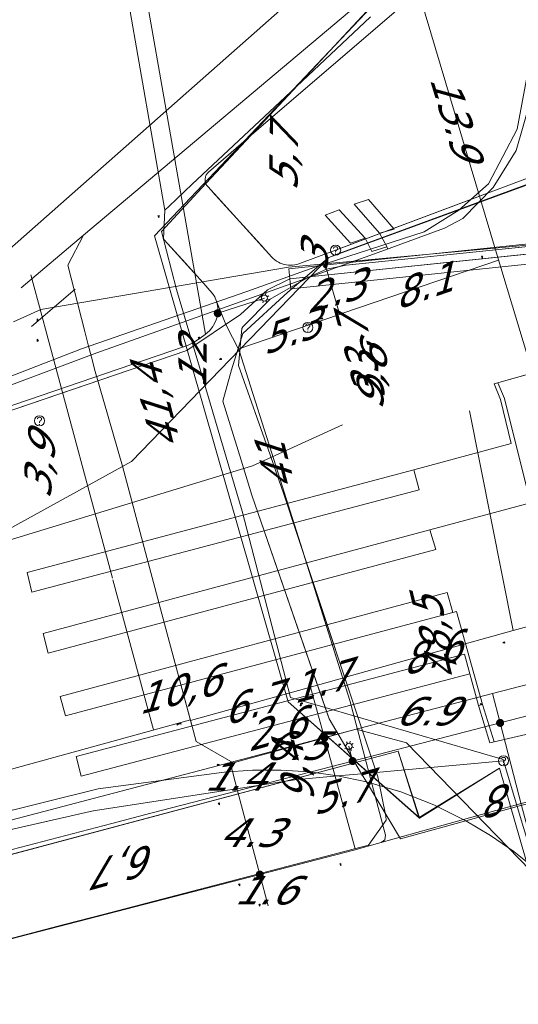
# Model space of a CAD drawing. Header units: metres. Extents: x 124576 to 133557, y 395865 to 402386.
# Tile 14 of 256: x 124837 to 124862, y 396262 to 396311. Entities that reach past the tile are written whole.
import ezdxf
from ezdxf.enums import TextEntityAlignment as Align

# ---------------------------------------------------------------- set-up
doc = ezdxf.new("R2010")
doc.units = ezdxf.units.M
doc.header["$MEASUREMENT"] = 0
for name, color, linetype, lineweight, true_color in [('LG_Datatransport', 3, 'Continuous', 13, 0x00ff00), ('LG_Datatransport_Eurofiber_Nederland_BV', 3, 'Continuous', 13, 0x00ff00), ('LG_Datatransport_KPN_BV', 3, 'Continuous', 13, 0x00ff00), ('LG_Datatransport_Ziggo_BV', 3, 'Continuous', 13, 0x00ff00), ('LG_Laag_Spanning_Enexis_Netbeheer_BV', 7, 'Continuous', 13, 0x960000), ('LG_Laag_Spanning_Gemeente_Tilburg_Ruimtelijke_Uitvoering', 7, 'Continuous', 13, 0x960000), ('LG_Midden_Spanning_Enexis_Netbeheer_BV', 7, 'Continuous', 13, 0xd20000), ('LG_Riool_Onder_Druk_Gemeente_Gilze_en_Rijen', 7, 'Continuous', 13, 0x800080), ('LG_Riool_Onder_Druk_Gemeente_Tilburg_Ruimtelijke_Uitvoering', 7, 'Continuous', 13, 0x800080), ('LG_Riool_Vrij_Verval_Gemeente_Tilburg_Ruimtelijke_Uitvoering', 7, 'Continuous', 13, 0xca00a0), ('LG_unet-4_Brabant_Water', 5, 'Continuous', 13, 0x0000ff)]:
    doc.layers.add(name, color=color, linetype=linetype, lineweight=lineweight, true_color=true_color)
for name, color, linetype, lineweight in [('LG_Datatransport_P_KPN_BV', 7, 'Continuous', 0), ('LG_Laag_Spanning_P_Enexis_Netbeheer_BV', 7, 'Continuous', 0), ('LG_Midden_Spanning_P_Enexis_Netbeheer_BV', 7, 'Continuous', 0), ('LG_n00003_Spitters_Electrotechniek_BV', 7, 'Continuous', 13), ('LG_Riool_Vrij_Verval_P_Gemeente_Gilze_en_Rijen', 7, 'Continuous', 0), ('MV_Datatransport', 7, 'Continuous', 0), ('MV_Laag_Spanning', 7, 'Continuous', 0), ('MV_Laag_Spanning_lijn', 7, 'Continuous', 0), ('MV_Laag_Spanning_pijl', 7, 'Continuous', 0), ('MV_Midden_Spanning', 7, 'Continuous', 0), ('MV_Midden_Spanning_lijn', 7, 'Continuous', 0), ('MV_Midden_Spanning_pijl', 7, 'Continuous', 0), ('MV_unet-4', 7, 'Continuous', 0)]:
    doc.layers.add(name, color=color, linetype=linetype, lineweight=lineweight)
doc.styles.add('Klic_Annotatie', font='verdanai.ttf', dxfattribs={"oblique": 20, "height": 1.4})

# ---------------------------------------------------------------- blocks, each defined once
blk = doc.blocks.new('Mof')
at = {"layer": 'LG_Laag_Spanning_P_Enexis_Netbeheer_BV'}
h = blk.add_hatch(color=256, dxfattribs=at)
edge = h.paths.add_edge_path()
edge.add_arc((0, 0), 2, 0, 360)
blk = doc.blocks.new('Mof_1')
at = {"layer": 'LG_Midden_Spanning_P_Enexis_Netbeheer_BV'}
h = blk.add_hatch(color=256, dxfattribs=at)
edge = h.paths.add_edge_path()
edge.add_arc((0, 0), 2, 0, 360)
blk = doc.blocks.new('Streetlight')
at = {"layer": 'LG_Laag_Spanning_P_Enexis_Netbeheer_BV'}
for p, q in [((-1.77, 1.77), (-1.06, 1.06)), ((0, 2.5), (0, 1.5)), ((1.77, 1.77), (1.06, 1.06)), ((-1.06, -1.06), (-1.77, -1.77)), ((0, -1.5), (0, -2.5)), ((1.06, -1.06), (1.77, -1.77))]:
    blk.add_line(p, q, dxfattribs=at)
at = {"layer": 'LG_Laag_Spanning_P_Enexis_Netbeheer_BV', "flags": 128}
for points in [[(-2.5, 0), (-1.5, 0)], [(1.5, 0), (2.5, 0)]]:
    blk.add_lwpolyline(points, dxfattribs=at)
at = {"layer": 'LG_Laag_Spanning_P_Enexis_Netbeheer_BV'}
blk.add_circle((0, 0), 1.5, dxfattribs=at)
blk = doc.blocks.new('m_pijl')
at = {"layer": 'MV_Laag_Spanning_pijl'}
blk.add_hatch(color=7, dxfattribs=at).paths.add_polyline_path([(-1, -0.33), (-1, 0), (-1, 0.33), (0, 0)])
at = {"layer": 'MV_Laag_Spanning_pijl', "flags": 128}
blk.add_lwpolyline([(-1, 0), (-1, 0.33), (0, 0), (-1, -0.33), (-1, 0)], close=True, dxfattribs=at)
blk = doc.blocks.new('m_pijl_1')
at = {"layer": 'MV_Midden_Spanning_pijl'}
blk.add_hatch(color=7, dxfattribs=at).paths.add_polyline_path([(-1, -0.33), (-1, 0), (-1, 0.33), (0, 0)])
at = {"layer": 'MV_Midden_Spanning_pijl', "flags": 128}
blk.add_lwpolyline([(-1, 0), (-1, 0.33), (0, 0), (-1, -0.33), (-1, 0)], close=True, dxfattribs=at)
blk = doc.blocks.new('Onbekend_12')
at = {"layer": 'LG_Riool_Vrij_Verval_P_Gemeente_Gilze_en_Rijen'}
blk.add_hatch(color=256, dxfattribs=at).paths.add_polyline_path([(-0.25, -1.07, -0.262633), (0.23, 0.15), (0.59, 0.47, 0.379827), (0.7, 1.26), (0.69, 1.26, 0.228508), (-0.03, 1.53), (-0.03, 1.52, 0.459053), (-0.82, 0.79), (-1.29, 0.85, -0.414214), (-0.08, 2, -0.243799), (1.09, 1.52, -0.379827), (0.9, 0.11), (0.54, -0.2, 0.262633), (0.23, -1.08), (-0.17, -1.07)])
blk.add_circle((0, 0), 2.5, dxfattribs=at)
at = {"layer": 'LG_Riool_Vrij_Verval_P_Gemeente_Gilze_en_Rijen', "extrusion": (0, 0, -1)}
blk.add_solid([(0.34, -2.06), (-0.21, -2.06), (0.34, -1.51), (-0.21, -1.51)], dxfattribs=at)
blk = doc.blocks.new('Onbekend_3')
at = {"layer": 'LG_Datatransport_P_KPN_BV'}
blk.add_hatch(color=256, dxfattribs=at).paths.add_polyline_path([(-0.25, -1.07, -0.262633), (0.23, 0.15), (0.59, 0.47, 0.379827), (0.7, 1.26), (0.69, 1.26, 0.228508), (-0.03, 1.53), (-0.03, 1.52, 0.459053), (-0.82, 0.79), (-1.29, 0.85, -0.414214), (-0.08, 2, -0.243799), (1.09, 1.52, -0.379827), (0.9, 0.11), (0.54, -0.2, 0.262633), (0.23, -1.08), (-0.17, -1.07)])
blk.add_circle((0, 0), 2.5, dxfattribs=at)
at = {"layer": 'LG_Datatransport_P_KPN_BV', "extrusion": (0, 0, -1)}
blk.add_solid([(0.34, -2.06), (-0.21, -2.06), (0.34, -1.51), (-0.21, -1.51)], dxfattribs=at)

msp = doc.modelspace()

# ---------------------------------------------------------------- linework, layer by layer
at = {"layer": 'LG_Datatransport', "flags": 128}
msp.add_lwpolyline([(124971.072, 396311.053), (124850.43, 396298.477), (124850.534, 396297.483), (124971.176, 396310.059), (124971.072, 396311.053)], dxfattribs=at)
at = {"layer": 'LG_Datatransport_Eurofiber_Nederland_BV', "flags": 128}
for points in [[(124842.8, 396356.9), (124856, 396313), (124843.8, 396300.1), (124850.4, 396277.1), (124856.882, 396271.352)], [(124842.8, 396356.9), (124856, 396313), (124843.8, 396300.1), (124850.4, 396277.1), (124856.882, 396271.352)], [(124842.8, 396356.9), (124856, 396313), (124843.8, 396300.1), (124850.4, 396277.1), (124856.882, 396271.361)], [(124842.8, 396356.9), (124856, 396313), (124843.8, 396300.1), (124850.4, 396277.1), (124856.86, 396271.38), (124860.84, 396273.81), (124866.43, 396254.41), (124872.3, 396233.2), (124876.2, 396223.7), (124879.3, 396204.9), (124886.6, 396175.7), (124894.5, 396125.4), (124894.6, 396108.1), (124894, 396079), (124891.8, 396028), (124888.1, 396012), (124887.4, 396007.2), (124884.3, 395991.4), (124883.5, 395982.4), (124884.34, 395963.77), (124886, 395932.2), (124882.82, 395911)], [(124683, 396226.186), (124687, 396227.93), (124695, 396231.15), (124710.4, 396236.68), (124730.88, 396243.03), (124735.16, 396244.09), (124751.78, 396248.21), (124773.3, 396253.4), (124775.28, 396253.1), (124777.04, 396252.05), (124778.1, 396252.03), (124795.56, 396257.43), (124797.13, 396258.09), (124798.7, 396259.4), (124812.81, 396263.13), (124813.17, 396263.23), (124833.89, 396268.82), (124855.83, 396274.65), (124856.86, 396271.34), (124856.865, 396271.334)], [(124777.039, 396252.05), (124778.097, 396252.027), (124795.564, 396257.43), (124797.126, 396258.095), (124798.697, 396259.402), (124855.835, 396274.653), (124856.882, 396271.361)], [(124856.882, 396271.352), (124860.842, 396273.814), (124866.431, 396254.412), (124872.3, 396233.2), (124876.2, 396223.7), (124879.3, 396204.9), (124886.6, 396175.7), (124894.5, 396125.4), (124894.6, 396108.1), (124894, 396079), (124891.8, 396028), (124888.1, 396012), (124887.4, 396007.2), (124884.3, 395991.4), (124883.5, 395982.4), (124884.341, 395963.773), (124886, 395932.2), (124882.82, 395911)], [(124856.887, 396271.356), (124860.842, 396273.814), (124866.43, 396254.41), (124872.3, 396233.2), (124876.2, 396223.7), (124879.3, 396204.9), (124886.6, 396175.7), (124894.5, 396125.4), (124894.6, 396108.1), (124894, 396079), (124891.8, 396028), (124888.1, 396012), (124887.4, 396007.2), (124884.3, 395991.4), (124883.5, 395982.4), (124884.34, 395963.77), (124886, 395932.2), (124882.82, 395911)]]:
    msp.add_lwpolyline(points, dxfattribs=at)
at = {"layer": 'LG_Datatransport_KPN_BV'}
for p, q in [((124846.646, 396302.288), (124849.202, 396299.476)), ((124844.131, 396300.323), (124844.877, 396297.447)), ((124848.124, 396286.513), (124850.509, 396277.314))]:
    msp.add_line(p, q, dxfattribs=at)
at = {"layer": 'LG_Datatransport_KPN_BV', "flags": 128}
for points in [[(124851.915, 396324.975), (124855.654, 396312.684), (124848.56, 396305.074), (124846.33, 396302.682), (124844.131, 396300.323), (124844.877, 396297.447), (124848.124, 396286.513), (124850.509, 396277.314), (124852.223, 396276.813), (124861.015, 396274.244), (124861.035, 396274.177)], [(124971.219, 396312.053), (124961.223, 396315.464), (124956.122, 396317.316), (124952.706, 396318.476), (124948.886, 396319.548), (124944.727, 396320.452), (124944.481, 396320.505), (124944.418, 396320.524), (124942.028, 396320.992), (124940.192, 396321.28), (124938.758, 396321.478), (124937.18, 396321.612), (124934.349, 396321.795), (124931.949, 396321.885), (124928.382, 396321.894), (124926.606, 396321.81), (124921.518, 396321.175), (124919.28, 396320.851), (124916.22, 396320.24), (124910.177, 396318.873), (124905.812, 396317.664), (124892.951, 396313.963), (124881.932, 396310.345), (124852.739, 396299.394)], [(124852.781, 396299.41), (124881.932, 396310.345), (124892.951, 396313.963), (124905.812, 396317.664), (124910.177, 396318.873), (124916.22, 396320.24), (124919.28, 396320.851), (124921.518, 396321.175), (124926.606, 396321.81), (124928.382, 396321.894), (124931.949, 396321.885), (124934.349, 396321.795), (124937.18, 396321.612), (124938.758, 396321.478), (124940.192, 396321.28), (124942.028, 396320.992), (124944.418, 396320.524), (124944.481, 396320.505), (124948.886, 396319.548), (124952.706, 396318.476), (124956.122, 396317.316), (124961.223, 396315.464), (124971.219, 396312.053)], [(124852.588, 396299.111), (124883.329, 396310.404), (124905.826, 396317.158), (124926.746, 396321.305), (124946.511, 396319.55), (124971.358, 396311.417)], [(124886.05, 396255.339), (124877.501, 396271.169), (124875.791, 396275.133), (124869.499, 396273.871), (124861.819, 396271.961), (124861.711, 396271.931), (124859.17, 396271.223), (124855.942, 396270.323), (124854.268, 396273.139), (124854.026, 396273.546), (124852.417, 396276.252), (124852.223, 396276.813), (124848.604, 396287.305), (124848.077, 396289.034), (124847.161, 396291.941), (124847.604, 396293.494), (124848.152, 396295.278), (124850.378, 396297.323), (124852.331, 396298.984), (124852.4, 396299.042), (124883.329, 396310.404), (124905.826, 396317.158)], [(124852.739, 396299.394), (124850.919, 396298.728), (124850.82, 396298.696), (124850.718, 396298.673), (124850.615, 396298.658), (124850.511, 396298.653), (124850.407, 396298.656), (124850.304, 396298.667), (124850.202, 396298.688), (124850.102, 396298.717), (124850.005, 396298.755), (124849.911, 396298.8), (124849.822, 396298.854), (124849.737, 396298.914), (124849.658, 396298.982), (124849.585, 396299.056), (124846.421, 396302.537), (124846.394, 396302.57), (124846.369, 396302.605), (124846.348, 396302.643), (124846.33, 396302.682), (124846.315, 396302.723), (124846.303, 396302.766), (124846.296, 396302.809), (124846.292, 396302.853), (124846.293, 396302.898), (124846.297, 396302.942), (124846.305, 396302.985), (124846.317, 396303.028), (124846.333, 396303.069), (124846.352, 396303.109), (124846.375, 396303.146), (124846.401, 396303.182), (124846.43, 396303.215), (124846.462, 396303.246), (124848.56, 396305.074), (124849.284, 396305.705), (124856.2, 396311.604)], [(124852.398, 396276.304), (124848.604, 396287.305), (124848.591, 396287.346)], [(124861.035, 396274.177), (124854.026, 396273.546), (124852.84, 396273.439), (124850.729, 396273.249), (124840.769, 396271.708), (124808.505, 396264.373), (124806.668, 396263.955), (124799.908, 396262.06), (124780.903, 396256.638)], [(124861.035, 396274.177), (124861.711, 396271.931), (124862.649, 396268.811), (124866.632, 396255.57), (124866.632, 396255.569)], [(124871.942, 396251.915), (124867.201, 396263.215), (124866.254, 396264.761), (124865.174, 396266.216), (124863.969, 396267.57), (124862.649, 396268.811), (124861.546, 396269.695), (124860.384, 396270.5), (124859.17, 396271.223), (124857.593, 396272.002), (124855.955, 396272.642), (124854.268, 396273.139), (124852.84, 396273.439), (124851.448, 396273.631), (124850.046, 396273.727), (124848.641, 396273.726), (124847.239, 396273.628), (124841.005, 396272.797), (124818.794, 396267.289), (124808.505, 396264.373), (124780.932, 396256.557), (124761.076, 396250.929)], [(124806.668, 396263.955), (124840.769, 396271.708), (124840.784, 396271.71)]]:
    msp.add_lwpolyline(points, dxfattribs=at)
at = {"layer": 'LG_Datatransport_Ziggo_BV'}
msp.add_line((124850.482, 396297.98), (124971.124, 396310.556), dxfattribs=at)
at = {"layer": 'LG_Datatransport_Ziggo_BV', "flags": 128}
for points in [[(124775.153, 396269.493), (124796.818, 396277.663), (124815.359, 396284.208), (124845.389, 396294.446), (124848.035, 396296.213), (124849.379, 396297.439), (124850.482, 396297.98), (124971.124, 396310.556), (124975.017, 396308.903)], [(124775.153, 396269.493), (124796.818, 396277.663), (124815.359, 396284.208), (124845.389, 396294.446), (124848.035, 396296.213), (124849.379, 396297.439), (124850.482, 396297.98), (124971.124, 396310.556), (124975.017, 396308.903)], [(124775.153, 396269.493), (124796.818, 396277.663), (124815.359, 396284.208), (124845.389, 396294.446), (124848.035, 396296.213), (124849.379, 396297.439), (124850.482, 396297.98), (124971.124, 396310.556), (124975.017, 396308.903), (125004.794, 396292.995), (125012.498, 396288.247), (125019.527, 396284.103), (125025.49, 396279.68), (125025.62, 396279.76), (125025.769, 396279.725), (125025.849, 396279.595), (125025.814, 396279.446), (125027.181, 396278.464), (125031.691, 396278.302), (125034.709, 396278.376), (125040.721, 396278.717), (125079.979, 396282.874), (125087.961, 396284.195)], [(124775.153, 396269.493), (124796.818, 396277.663), (124815.359, 396284.208), (124845.389, 396294.446), (124848.035, 396296.213), (124849.379, 396297.439), (124850.482, 396297.98), (124971.124, 396310.556), (124975.017, 396308.903)], [(124775.153, 396269.493), (124796.818, 396277.663), (124815.359, 396284.208), (124845.389, 396294.446), (124848.035, 396296.213), (124849.379, 396297.439), (124850.482, 396297.98), (124971.124, 396310.556), (124975.017, 396308.903)], [(124775.153, 396269.493), (124796.818, 396277.663), (124815.359, 396284.208), (124845.389, 396294.446), (124848.035, 396296.213), (124849.379, 396297.439), (124850.482, 396297.98), (124971.124, 396310.556), (124975.017, 396308.903), (125004.794, 396292.995), (125012.498, 396288.247), (125019.527, 396284.103), (125022.916, 396281.531), (125027.181, 396278.464), (125031.691, 396278.302), (125034.709, 396278.376), (125040.721, 396278.717), (125043.713, 396278.984), (125079.979, 396282.874), (125087.961, 396284.195)], [(124826.16, 396287.89), (124845.389, 396294.446), (124848.035, 396296.213), (124849.379, 396297.439), (124850.482, 396297.98), (124971.124, 396310.556), (124975.017, 396308.903), (125004.794, 396292.995), (125012.498, 396288.247), (125019.527, 396284.103), (125023.404, 396281.18)], [(124826.16, 396287.89), (124845.389, 396294.446), (124848.035, 396296.213), (124849.379, 396297.439), (124850.482, 396297.98), (124971.124, 396310.556), (124975.017, 396308.903), (125004.794, 396292.995), (125012.498, 396288.247), (125019.527, 396284.103), (125023.404, 396281.18)], [(124826.16, 396287.89), (124845.389, 396294.446), (124848.035, 396296.213), (124849.379, 396297.439), (124850.482, 396297.98), (124971.124, 396310.556), (124975.017, 396308.903), (125004.794, 396292.995), (125012.498, 396288.247), (125019.527, 396284.103), (125023.404, 396281.18)], [(124971.124, 396310.556), (124955.057, 396308.881), (124927.609, 396306.02), (124862.201, 396299.202), (124850.482, 396297.98)]]:
    msp.add_lwpolyline(points, dxfattribs=at)
at = {"layer": 'LG_Laag_Spanning_Enexis_Netbeheer_BV'}
for p, q in [((124846.917, 396296.28), (124849.223, 396297.031)), ((124849.908, 396288.38), (124853.444, 396277.164)), ((124853.58, 396274.17), (124853.4, 396274.903))]:
    msp.add_line(p, q, dxfattribs=at)
at = {"layer": 'LG_Laag_Spanning_Enexis_Netbeheer_BV', "flags": 128}
for points in [[(124854.47, 396310.918), (124850.244, 396306.954), (124845.652, 396302.648), (124844.511, 396301.578), (124844.298, 396301.378), (124844.238, 396299.95), (124844.272, 396299.912), (124845.892, 396298.111), (124846.34, 396297.614), (124846.403, 396297.544), (124846.655, 396297.263), (124846.768, 396297.099), (124846.843, 396296.914), (124846.867, 396296.836), (124846.918, 396296.574), (124846.92, 396296.308), (124846.917, 396296.28), (124846.891, 396296.112), (124846.84, 396295.95), (124846.824, 396295.91), (124846.71, 396295.689), (124846.669, 396295.626), (124846.502, 396295.42), (124846.304, 396295.242), (124846.29, 396295.231), (124846.052, 396295.052), (124846.03, 396295.037), (124845.735, 396294.853), (124845.692, 396294.829), (124845.462, 396294.712), (124845.224, 396294.617), (124825.364, 396287.847)], [(124825.364, 396287.847), (124845.224, 396294.617), (124845.462, 396294.712), (124845.692, 396294.829), (124845.735, 396294.853), (124846.03, 396295.037), (124846.052, 396295.052), (124846.29, 396295.231), (124846.304, 396295.242), (124846.502, 396295.42), (124846.669, 396295.626), (124846.71, 396295.689), (124846.824, 396295.91), (124846.84, 396295.95), (124846.891, 396296.112), (124846.917, 396296.28), (124846.92, 396296.308), (124846.918, 396296.574), (124846.867, 396296.836), (124846.843, 396296.914), (124846.768, 396297.099), (124846.655, 396297.263), (124846.403, 396297.544), (124846.34, 396297.614), (124845.892, 396298.111), (124844.272, 396299.912), (124844.238, 396299.95), (124844.298, 396301.378), (124844.511, 396301.578), (124845.652, 396302.648), (124850.244, 396306.954), (124854.47, 396310.918)], [(124854.47, 396310.918), (124850.244, 396306.954), (124845.652, 396302.648), (124844.511, 396301.578), (124844.298, 396301.378), (124844.238, 396299.95), (124844.272, 396299.912), (124845.892, 396298.111), (124846.34, 396297.614), (124846.403, 396297.544), (124846.655, 396297.263), (124846.768, 396297.099), (124846.843, 396296.914), (124847.321, 396295.726), (124847.973, 396294.441), (124849.908, 396288.38), (124853.444, 396277.164), (124855.201, 396270.511), (124855.171, 396270.285), (124854.992, 396270.145), (124854.81, 396270.094), (124853.643, 396269.768), (124848.993, 396268.565)], [(124844.272, 396299.912), (124844.238, 396299.95), (124844.298, 396301.378), (124844.511, 396301.578), (124845.652, 396302.648), (124850.244, 396306.954), (124854.47, 396310.918)], [(124844.272, 396299.912), (124845.317, 396298.75), (124845.892, 396298.111), (124846.34, 396297.614)], [(124844.272, 396299.912), (124845.317, 396298.75), (124845.892, 396298.111), (124846.34, 396297.614)], [(124846.34, 396297.614), (124845.892, 396298.111), (124844.272, 396299.912)], [(124846.843, 396296.914), (124846.768, 396297.099), (124846.655, 396297.263), (124846.403, 396297.544), (124846.34, 396297.614)], [(124825.364, 396287.847), (124845.224, 396294.617), (124845.462, 396294.712), (124845.692, 396294.829), (124845.735, 396294.853), (124846.03, 396295.037), (124846.052, 396295.052), (124846.29, 396295.231), (124846.304, 396295.242), (124846.502, 396295.42), (124846.669, 396295.626), (124846.71, 396295.689), (124846.824, 396295.91), (124846.84, 396295.95), (124846.891, 396296.112), (124846.917, 396296.28), (124846.92, 396296.308), (124846.918, 396296.574), (124846.867, 396296.836), (124846.843, 396296.914)], [(124846.843, 396296.914), (124847.321, 396295.726), (124847.973, 396294.441), (124849.908, 396288.38)], [(124849.908, 396288.38), (124851.498, 396283.338), (124853.444, 396277.164)], [(124849.908, 396288.38), (124851.498, 396283.338), (124853.444, 396277.164)], [(124876.522, 396274.777), (124876.466, 396274.943), (124876.325, 396275.36), (124876.125, 396275.955), (124876, 396276.327), (124875.782, 396276.672), (124875.515, 396276.993), (124874.974, 396277.797), (124873.702, 396278.837), (124872.077, 396278.95), (124860.866, 396276.053)], [(124876, 396276.327), (124875.782, 396276.672), (124875.515, 396276.993), (124874.974, 396277.797), (124873.702, 396278.837), (124872.077, 396278.95), (124860.866, 396276.053)], [(124853.444, 396277.164), (124855.201, 396270.511), (124855.171, 396270.285), (124854.992, 396270.145), (124854.81, 396270.094)], [(124860.866, 396276.053), (124853.58, 396274.17), (124843.613, 396271.593), (124841.677, 396271.09), (124830.305, 396268.118), (124806.649, 396261.935), (124796.83, 396259.369)], [(124860.866, 396276.053), (124853.58, 396274.17), (124843.613, 396271.593), (124841.677, 396271.09), (124830.305, 396268.118), (124806.649, 396261.935), (124796.83, 396259.369)], [(124860.866, 396276.053), (124861.925, 396271.976), (124862.184, 396271.01), (124862.456, 396270.048), (124864.03, 396264.616), (124864.362, 396263.679), (124864.802, 396262.786), (124865.497, 396261.558), (124866.244, 396259.721), (124869.458, 396247.48)], [(124860.866, 396276.053), (124861.925, 396271.976), (124862.184, 396271.01)], [(124877.831, 396270.893), (124877.08, 396273.122), (124876.522, 396274.777), (124876.466, 396274.943), (124876.325, 396275.36), (124876.269, 396275.391), (124876.214, 396275.407), (124876.14, 396275.413), (124875.318, 396275.243), (124874.992, 396275.175), (124870.487, 396274.224), (124869.511, 396274.008), (124868.54, 396273.771), (124862.875, 396272.324), (124861.908, 396272.072), (124860.943, 396271.808), (124855.743, 396270.355), (124854.81, 396270.094), (124853.643, 396269.768), (124848.993, 396268.565)], [(124861.908, 396272.072), (124860.943, 396271.808), (124855.743, 396270.355), (124854.81, 396270.094)], [(124854.81, 396270.094), (124853.643, 396269.768), (124848.993, 396268.565)], [(124848.993, 396268.565), (124830.972, 396263.905), (124814.548, 396259.839), (124813.51, 396259.582), (124813.271, 396259.519), (124803.189, 396256.884), (124799.489, 396256.586)], [(124848.993, 396268.565), (124830.972, 396263.905), (124814.548, 396259.839), (124813.51, 396259.582), (124813.271, 396259.519), (124803.189, 396256.884), (124799.489, 396256.586)]]:
    msp.add_lwpolyline(points, dxfattribs=at)
at = {"layer": 'LG_Laag_Spanning_Gemeente_Tilburg_Ruimtelijke_Uitvoering'}
for p, q in [((124861.657, 396304.312), (124862.383, 396306.84)), ((124860.525, 396302.495), (124861.657, 396304.312)), ((124859.028, 396300.955), (124860.525, 396302.495)), ((124858.119, 396300.482), (124859.028, 396300.955)), ((124855.019, 396299.342), (124858.119, 396300.482)), ((124851.548, 396298.098), (124855.019, 396299.342)), ((124854.527, 396299.325), (124855.272, 396299.569)), ((124855.272, 396299.569), (124855.303, 396299.474)), ((124840.94, 396294.323), (124851.548, 396298.098)), ((124826.199, 396288.797), (124840.94, 396294.323)), ((124863.983, 396293.757), (124860.572, 396292.803)), ((124860.572, 396292.803), (124860.89, 396292.019)), ((124861.082, 396292.068), (124860.753, 396292.854)), ((124859.797, 396276.909), (124859.997, 396276.963)), ((124859.997, 396276.963), (124860.579, 396275.12)), ((124860.361, 396275.069), (124868.885, 396277.076)), ((124859.797, 396276.909), (124860.361, 396275.069))]:
    msp.add_line(p, q, dxfattribs=at)
at = {"layer": 'LG_Laag_Spanning_Gemeente_Tilburg_Ruimtelijke_Uitvoering', "flags": 128}
for points in [[(124855.273, 396299.57), (124854.913, 396300.231), (124855.628, 396300.44), (124854.367, 396301.906), (124853.648, 396301.661), (124854.913, 396300.231)], [(124854.527, 396299.325), (124854.195, 396299.993), (124853.471, 396299.744), (124852.226, 396301.13), (124852.915, 396301.389), (124854.195, 396299.993)], [(124876.66, 396296.932), (124875.226, 396296.917), (124860.918, 396292.9)], [(124861.082, 396292.068), (124862.365, 396286.917), (124857.4, 396285.579), (124857.686, 396284.613), (124838.541, 396279.496), (124838.3, 396280.463), (124857.4, 396285.579)], [(124860.89, 396292.019), (124861.417, 396289.845), (124856.605, 396288.544), (124856.859, 396287.563), (124837.731, 396282.513), (124837.497, 396283.486), (124856.605, 396288.544)], [(124859.997, 396276.963), (124858.711, 396281.551), (124858.536, 396281.508), (124858.25, 396282.492), (124839.138, 396277.365), (124839.39, 396276.399), (124858.711, 396281.551)], [(124859.797, 396276.909), (124859.363, 396278.477), (124859.1, 396279.443), (124839.918, 396274.396), (124840.175, 396273.423), (124859.363, 396278.477)]]:
    msp.add_lwpolyline(points, dxfattribs=at)
at = {"layer": 'LG_Midden_Spanning_Enexis_Netbeheer_BV'}
for p, q in [((124840.83, 396293.545), (124840.835, 396293.525)), ((124840.835, 396293.525), (124840.83, 396293.545)), ((124842.217, 396288.726), (124840.835, 396293.525)), ((124852.19, 396275.317), (124847.681, 396274.086))]:
    msp.add_line(p, q, dxfattribs=at)
at = {"layer": 'LG_Midden_Spanning_Enexis_Netbeheer_BV', "flags": 128}
for points in [[(124852.19, 396275.317), (124847.681, 396274.086), (124845.847, 396275.139), (124845.699, 396275.692), (124844.426, 396280.459), (124842.217, 396288.726), (124840.835, 396293.525), (124840.83, 396293.545), (124840.684, 396294.108), (124840.523, 396294.726), (124840.352, 396295.385), (124839.836, 396297.373), (124839.503, 396298.655), (124840.284, 396300.133), (124854.462, 396312.079), (124846.581, 396338.386), (124831.617, 396385.313), (124823.052, 396409.906), (124815.239, 396432.341), (124800.266, 396478.054), (124796.642, 396489.119)], [(124852.19, 396275.317), (124847.681, 396274.086), (124845.847, 396275.139), (124845.699, 396275.692), (124844.426, 396280.459), (124842.217, 396288.726), (124840.835, 396293.525), (124840.83, 396293.545), (124840.684, 396294.108), (124840.523, 396294.726), (124840.352, 396295.385), (124839.836, 396297.373), (124839.503, 396298.655), (124840.284, 396300.133), (124854.462, 396312.079), (124846.581, 396338.386), (124831.617, 396385.313), (124823.052, 396409.906), (124815.239, 396432.341), (124800.266, 396478.054)], [(124852.19, 396275.317), (124847.681, 396274.086), (124845.847, 396275.139), (124845.699, 396275.692), (124844.426, 396280.459), (124842.217, 396288.726), (124840.835, 396293.525), (124840.83, 396293.545), (124840.684, 396294.108), (124840.523, 396294.726), (124840.352, 396295.385), (124839.836, 396297.373), (124839.503, 396298.655), (124840.284, 396300.133), (124854.462, 396312.079), (124846.581, 396338.386), (124831.617, 396385.313), (124823.052, 396409.906), (124815.239, 396432.341), (124800.266, 396478.054)], [(124852.19, 396275.317), (124847.681, 396274.086), (124845.847, 396275.139), (124845.699, 396275.692), (124844.426, 396280.459), (124842.217, 396288.726), (124840.835, 396293.525), (124840.83, 396293.545), (124840.684, 396294.108), (124840.523, 396294.726), (124840.352, 396295.385), (124839.836, 396297.373), (124839.503, 396298.655), (124840.284, 396300.133), (124854.462, 396312.079), (124846.581, 396338.386), (124831.617, 396385.313), (124823.052, 396409.906), (124815.239, 396432.341), (124800.266, 396478.054)], [(124852.19, 396275.317), (124847.681, 396274.086), (124845.847, 396275.139), (124845.699, 396275.692), (124844.426, 396280.459), (124842.217, 396288.726), (124840.835, 396293.525), (124840.83, 396293.545), (124840.684, 396294.108), (124840.523, 396294.726), (124840.352, 396295.385), (124839.836, 396297.373), (124839.503, 396298.655), (124840.284, 396300.133), (124854.462, 396312.079), (124846.581, 396338.386), (124831.617, 396385.313), (124823.052, 396409.906), (124815.239, 396432.341), (124800.266, 396478.054)], [(124852.19, 396275.317), (124847.681, 396274.086), (124845.847, 396275.139), (124845.699, 396275.692), (124844.426, 396280.459), (124842.217, 396288.726), (124840.835, 396293.525), (124840.83, 396293.545), (124840.684, 396294.108), (124840.523, 396294.726), (124840.352, 396295.385), (124839.836, 396297.373), (124839.503, 396298.655), (124840.284, 396300.133), (124854.462, 396312.079), (124846.581, 396338.386), (124831.617, 396385.313), (124823.052, 396409.906), (124815.239, 396432.341), (124800.266, 396478.054)], [(124852.19, 396275.317), (124847.681, 396274.086), (124845.847, 396275.139), (124845.699, 396275.692), (124844.426, 396280.459), (124842.217, 396288.726), (124840.835, 396293.525), (124840.83, 396293.545), (124840.684, 396294.108), (124840.523, 396294.726), (124840.352, 396295.385), (124839.836, 396297.373), (124839.503, 396298.655), (124840.284, 396300.133), (124854.462, 396312.079), (124846.581, 396338.386), (124831.617, 396385.313), (124823.052, 396409.906), (124815.239, 396432.341), (124800.266, 396478.054)], [(124852.19, 396275.317), (124847.681, 396274.086), (124845.847, 396275.139), (124845.699, 396275.692), (124844.426, 396280.459), (124842.217, 396288.726), (124840.835, 396293.525), (124840.83, 396293.545), (124840.684, 396294.108), (124840.523, 396294.726), (124840.352, 396295.385), (124839.836, 396297.373), (124839.503, 396298.655), (124840.284, 396300.133), (124854.462, 396312.079), (124846.581, 396338.386), (124831.617, 396385.313), (124823.052, 396409.906), (124815.239, 396432.341), (124800.266, 396478.054)], [(124839.836, 396297.373), (124839.503, 396298.655), (124840.284, 396300.133), (124854.462, 396312.079), (124846.581, 396338.386), (124831.617, 396385.313), (124823.052, 396409.906), (124815.239, 396432.341), (124800.266, 396478.054)], [(124970.178, 396310.638), (124853.255, 396298.657), (124852.294, 396298.456), (124851.394, 396298.056), (124849.512, 396296.972), (124848.152, 396295.604), (124848.104, 396295.521), (124847.944, 396293.709), (124849.513, 396289.284), (124849.842, 396288.34), (124850.163, 396287.392), (124853.589, 396277.089), (124854.818, 396273.392), (124855.227, 396271.447), (124855.244, 396271.258), (124854.369, 396270.01), (124841.259, 396266.597), (124839.324, 396266.091), (124825.551, 396262.474)], [(124852.294, 396298.456), (124853.255, 396298.657), (124901.557, 396303.606), (124970.178, 396310.638), (124971.104, 396310.604)], [(124852.294, 396298.456), (124853.255, 396298.657), (124901.557, 396303.606), (124970.178, 396310.638), (124971.104, 396310.604)], [(124852.294, 396298.456), (124853.255, 396298.657), (124901.557, 396303.606), (124970.178, 396310.638), (124971.104, 396310.604)], [(124971.104, 396310.604), (124970.178, 396310.638), (124853.255, 396298.657), (124852.294, 396298.456)], [(124852.294, 396298.456), (124851.394, 396298.056), (124849.512, 396296.972), (124848.152, 396295.604), (124848.104, 396295.521), (124847.944, 396293.709), (124849.513, 396289.284), (124849.842, 396288.34)], [(124839.836, 396297.373), (124840.352, 396295.385), (124840.438, 396295.056), (124840.523, 396294.726), (124840.684, 396294.108), (124840.83, 396293.545), (124840.835, 396293.525)], [(124839.836, 396297.373), (124840.352, 396295.385), (124840.438, 396295.056), (124840.523, 396294.726), (124840.684, 396294.108), (124840.83, 396293.545), (124840.835, 396293.525)], [(124839.836, 396297.373), (124840.352, 396295.385), (124840.438, 396295.056), (124840.523, 396294.726), (124840.684, 396294.108), (124840.83, 396293.545), (124840.835, 396293.525)], [(124839.836, 396297.373), (124840.352, 396295.385), (124840.438, 396295.056), (124840.523, 396294.726), (124840.684, 396294.108), (124840.83, 396293.545), (124840.835, 396293.525)], [(124839.836, 396297.373), (124840.352, 396295.385), (124840.438, 396295.056), (124840.523, 396294.726), (124840.684, 396294.108), (124840.83, 396293.545), (124840.835, 396293.525)], [(124839.836, 396297.373), (124840.352, 396295.385), (124840.438, 396295.056), (124840.523, 396294.726), (124840.684, 396294.108), (124840.83, 396293.545), (124840.835, 396293.525)], [(124839.836, 396297.373), (124840.352, 396295.385), (124840.438, 396295.056), (124840.523, 396294.726), (124840.684, 396294.108), (124840.83, 396293.545), (124840.835, 396293.525)], [(124839.836, 396297.373), (124840.352, 396295.385), (124840.438, 396295.056), (124840.523, 396294.726), (124840.684, 396294.108), (124840.83, 396293.545), (124840.835, 396293.525)], [(124839.836, 396297.373), (124840.352, 396295.385), (124840.438, 396295.056), (124840.523, 396294.726), (124840.684, 396294.108), (124840.83, 396293.545)], [(124840.83, 396293.545), (124840.684, 396294.108), (124840.523, 396294.726), (124840.352, 396295.385), (124839.836, 396297.373)], [(124842.217, 396288.726), (124844.426, 396280.459), (124845.57, 396276.176), (124845.699, 396275.692)], [(124842.217, 396288.726), (124844.426, 396280.459), (124845.57, 396276.176), (124845.699, 396275.692)], [(124842.217, 396288.726), (124844.426, 396280.459), (124845.57, 396276.176), (124845.699, 396275.692)], [(124842.217, 396288.726), (124844.426, 396280.459), (124845.57, 396276.176), (124845.699, 396275.692)], [(124842.217, 396288.726), (124844.426, 396280.459), (124845.57, 396276.176), (124845.699, 396275.692)], [(124842.217, 396288.726), (124844.426, 396280.459), (124845.57, 396276.176), (124845.699, 396275.692)], [(124842.217, 396288.726), (124844.426, 396280.459), (124845.57, 396276.176), (124845.699, 396275.692)], [(124842.217, 396288.726), (124844.426, 396280.459), (124845.57, 396276.176), (124845.699, 396275.692)], [(124842.217, 396288.726), (124844.426, 396280.459), (124845.57, 396276.176), (124845.699, 396275.692)], [(124842.217, 396288.726), (124844.426, 396280.459), (124845.57, 396276.176), (124845.699, 396275.692)], [(124842.217, 396288.726), (124844.426, 396280.459), (124845.57, 396276.176), (124845.699, 396275.692)], [(124845.699, 396275.692), (124844.426, 396280.459), (124842.217, 396288.726)], [(124849.842, 396288.34), (124850.163, 396287.392), (124851.632, 396282.973), (124853.589, 396277.089)], [(124849.842, 396288.34), (124850.163, 396287.392), (124851.632, 396282.973), (124853.589, 396277.089)], [(124849.842, 396288.34), (124850.163, 396287.392), (124853.589, 396277.089)], [(124853.589, 396277.089), (124854.818, 396273.392), (124855.227, 396271.447), (124855.244, 396271.258), (124854.369, 396270.01), (124841.259, 396266.597), (124839.324, 396266.091), (124825.551, 396262.474), (124823.615, 396261.974), (124810.352, 396258.603), (124807.491, 396257.876), (124803.651, 396257.496), (124802.153, 396257.43), (124802.128, 396257.431), (124800.675, 396257.5), (124799.233, 396257.695), (124798.292, 396257.918), (124797.13, 396258.252)], [(124847.681, 396274.086), (124845.847, 396275.139), (124845.699, 396275.692)], [(124890.914, 396159.283), (124886.777, 396182.744), (124876.12, 396231.701), (124870.157, 396250.346), (124866.087, 396258.785), (124866.497, 396260.219), (124868.058, 396261.205), (124868.253, 396262.498), (124866.812, 396264.181), (124856.244, 396275.063), (124853.753, 396275.744), (124852.19, 396275.317)], [(124890.914, 396159.283), (124886.777, 396182.744), (124876.12, 396231.701), (124870.157, 396250.346), (124866.087, 396258.785), (124866.497, 396260.219), (124868.058, 396261.205), (124868.253, 396262.498), (124866.812, 396264.181), (124856.244, 396275.063), (124853.753, 396275.744), (124852.19, 396275.317)], [(124890.914, 396159.283), (124886.777, 396182.744), (124876.12, 396231.701), (124870.157, 396250.346), (124866.087, 396258.785), (124866.497, 396260.219), (124868.058, 396261.205), (124868.253, 396262.498), (124866.812, 396264.181), (124856.244, 396275.063), (124853.753, 396275.744), (124852.19, 396275.317)], [(124890.914, 396159.283), (124886.777, 396182.744), (124876.12, 396231.701), (124870.157, 396250.346), (124866.087, 396258.785), (124866.497, 396260.219), (124868.058, 396261.205), (124868.253, 396262.498), (124866.812, 396264.181), (124856.244, 396275.063), (124853.753, 396275.744), (124852.19, 396275.317)], [(124890.914, 396159.283), (124886.777, 396182.744), (124876.12, 396231.701), (124870.157, 396250.346), (124866.087, 396258.785), (124866.497, 396260.219), (124868.058, 396261.205), (124868.253, 396262.498), (124866.812, 396264.181), (124856.244, 396275.063), (124853.753, 396275.744), (124852.19, 396275.317)], [(124890.914, 396159.283), (124886.777, 396182.744), (124876.12, 396231.701), (124870.157, 396250.346), (124866.087, 396258.785), (124866.497, 396260.219), (124868.058, 396261.205), (124868.253, 396262.498), (124866.812, 396264.181), (124856.244, 396275.063), (124853.753, 396275.744), (124852.19, 396275.317)], [(124890.914, 396159.283), (124886.777, 396182.744), (124876.12, 396231.701), (124870.157, 396250.346), (124866.087, 396258.785), (124866.497, 396260.219), (124868.058, 396261.205), (124868.253, 396262.498), (124866.812, 396264.181), (124856.244, 396275.063), (124853.753, 396275.744), (124852.19, 396275.317)], [(124890.914, 396159.283), (124886.777, 396182.744), (124876.12, 396231.701), (124870.157, 396250.346), (124866.087, 396258.785), (124866.497, 396260.219), (124868.058, 396261.205), (124868.253, 396262.498), (124866.812, 396264.181), (124856.244, 396275.063), (124853.753, 396275.744), (124852.19, 396275.317)], [(124852.19, 396275.317), (124853.753, 396275.744), (124856.244, 396275.063), (124866.812, 396264.181), (124868.253, 396262.498), (124868.058, 396261.205), (124866.497, 396260.219), (124866.087, 396258.785), (124870.157, 396250.346), (124876.12, 396231.701), (124886.777, 396182.744), (124890.914, 396159.283), (124891.07, 396158.295), (124894.52, 396133.4), (124897.44, 396096.584), (124897.56, 396086.272), (124896.95, 396035.961), (124892.604, 396010.668)]]:
    msp.add_lwpolyline(points, dxfattribs=at)
at = {"layer": 'LG_n00003_Spitters_Electrotechniek_BV'}
for p, q in [((124861.704, 396305.371), (124862.174, 396307.837)), ((124860.286, 396302.666), (124861.704, 396305.371)), ((124858.831, 396301.377), (124860.286, 396302.666)), ((124857.118, 396300.31), (124858.831, 396301.377)), ((124851.719, 396298.563), (124857.118, 396300.31)), ((124848.346, 396297.359), (124851.719, 396298.563)), ((124840.182, 396294.523), (124848.346, 396297.359)), ((124827.114, 396289.462), (124840.182, 396294.523))]:
    msp.add_line(p, q, dxfattribs=at)
at = {"layer": 'LG_Riool_Onder_Druk_Gemeente_Gilze_en_Rijen', "flags": 128}
msp.add_lwpolyline([(124853.075, 396290.773), (124848.64, 396288.74), (124802.49, 396274.66)], dxfattribs=at)
at = {"layer": 'LG_Riool_Onder_Druk_Gemeente_Tilburg_Ruimtelijke_Uitvoering', "flags": 128}
msp.add_lwpolyline([(124902.45, 396316.22), (124898.37, 396315.12), (124894.55, 396314.02), (124888.44, 396312.13), (124881.51, 396309.8), (124877.02, 396308.16), (124874.27, 396307.11), (124871.86, 396306.15), (124852.4, 396299.04), (124842.66, 396288.96), (124828.7, 396281.28), (124692.33, 396240.59)], dxfattribs=at)
at = {"layer": 'LG_Riool_Vrij_Verval_Gemeente_Tilburg_Ruimtelijke_Uitvoering'}
msp.add_line((124827.19, 396291.14), (124849.99, 396311.24), dxfattribs=at)
at = {"layer": 'LG_unet-4_Brabant_Water', "flags": 128}
for points in [[(124850.42, 396298.55), (124974.2, 396309.96), (124978.74, 396307.53)], [(124836.83, 396295.86), (124838.17, 396296.46), (124850.42, 396298.55)]]:
    msp.add_lwpolyline(points, dxfattribs=at)
at = {"layer": 'MV_Laag_Spanning_lijn'}
msp.add_line((124860.866, 396276.053), (124860.485, 396277.504), dxfattribs=at)
at = {"layer": 'MV_Laag_Spanning_pijl'}
for p, q in [((124839.544, 396328.583), (124844.298, 396301.378)), ((124840.45, 396328.741), (124846.304, 396295.242)), ((124860.485, 396277.504), (124879.993, 396282.601)), ((124853.816, 396275.755), (124860.489, 396277.505)), ((124847.531, 396274.102), (124853.816, 396275.755)), ((124815.813, 396265.756), (124847.531, 396274.102)), ((124847.531, 396274.102), (124847.9, 396272.701)), ((124847.9, 396272.701), (124848.993, 396268.565)), ((124848.993, 396268.565), (124849.403, 396267.012))]:
    msp.add_line(p, q, dxfattribs=at)
at = {"layer": 'MV_Midden_Spanning_lijn'}
for p, q in [((124840.284, 396300.133), (124837.206, 396297.54)), ((124839.874, 396297.476), (124837.714, 396295.633)), ((124859.355, 396291.456), (124861.514, 396280.608)), ((124841.74, 396283.11), (124843.745, 396275.717))]:
    msp.add_line(p, q, dxfattribs=at)
at = {"layer": 'MV_Midden_Spanning_pijl'}
for p, q in [((124856.67, 396312.75), (124860.639, 396299.414)), ((124860.639, 396299.414), (124865.946, 396281.769)), ((124838.229, 396296.179), (124837.691, 396298.181)), ((124838.477, 396295.256), (124838.229, 396296.179)), ((124852.93, 396296.228), (124847.916, 396294.51)), ((124841.717, 396283.204), (124838.477, 396295.256)), ((124865.926, 396281.835), (124861.514, 396280.608)), ((124861.514, 396280.608), (124853.228, 396278.304)), ((124851.494, 396277.822), (124845.57, 396276.176)), ((124852.19, 396275.317), (124851.494, 396277.822)), ((124806.895, 396265.582), (124845.564, 396276.198)), ((124852.19, 396275.317), (124853.712, 396269.84))]:
    msp.add_line(p, q, dxfattribs=at)
at = {"layer": 'MV_Midden_Spanning_pijl', "flags": 128}
for points in [[(124860.792, 396298.904), (124853.141, 396296.3), (124852.93, 396296.228)], [(124852.294, 396298.456), (124852.926, 396296.245), (124852.93, 396296.228)], [(124853.189, 396278.293), (124851.551, 396277.838), (124851.494, 396277.822)]]:
    msp.add_lwpolyline(points, dxfattribs=at)

# ---------------------------------------------------------------- block references
at = {"layer": 'LG_Datatransport_P_KPN_BV', "xscale": 0.1, "yscale": 0.1, "zscale": 0.1}
for p in [(124852.739, 396299.394), (124852.739, 396299.394), (124861.035, 396274.177), (124861.035, 396274.177), (124861.035, 396274.177)]:
    msp.add_blockref('Onbekend_3', p, dxfattribs=at)
at = {"layer": 'LG_Laag_Spanning_P_Enexis_Netbeheer_BV', "xscale": 0.1, "yscale": 0.1, "zscale": 0.1}
for p, rotation in [((124849.223, 396297.031), 342), ((124853.4, 396274.903), 256)]:
    msp.add_blockref('Streetlight', p, dxfattribs=dict(at, rotation=rotation))
for p in [(124846.917, 396296.28), (124860.866, 396276.053), (124853.58, 396274.17), (124848.993, 396268.565)]:
    msp.add_blockref('Mof', p, dxfattribs=at)
at = {"layer": 'LG_Midden_Spanning_P_Enexis_Netbeheer_BV', "xscale": 0.1, "yscale": 0.1, "zscale": 0.1}
msp.add_blockref('Mof_1', (124852.19, 396275.317), dxfattribs=at)
msp.add_blockref('Mof_1', (124852.19, 396275.317), dxfattribs=at)
msp.add_blockref('Mof_1', (124852.19, 396275.317), dxfattribs=at)
msp.add_blockref('Mof_1', (124852.19, 396275.317), dxfattribs=at)
msp.add_blockref('Mof_1', (124852.19, 396275.317), dxfattribs=at)
msp.add_blockref('Mof_1', (124852.19, 396275.317), dxfattribs=at)
msp.add_blockref('Mof_1', (124852.19, 396275.317), dxfattribs=at)
msp.add_blockref('Mof_1', (124852.19, 396275.317), dxfattribs=at)
at = {"layer": 'LG_Riool_Vrij_Verval_P_Gemeente_Gilze_en_Rijen', "xscale": 0.1, "yscale": 0.1, "zscale": 0.1}
for p in [(124851.37, 396295.58), (124838.11, 396290.97)]:
    msp.add_blockref('Onbekend_12', p, dxfattribs=at)
at = {"layer": 'MV_Laag_Spanning_pijl'}
for p, xscale, yscale, zscale, rotation in [((124844, 396301), 0.09999999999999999, 0.09999999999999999, 0.09999999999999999, 280), ((124846, 396295), 0.09999999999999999, 0.09999999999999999, 0.09999999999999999, 280), ((124860, 396277), 0.1, 0.1, 0.1, 14), ((124853, 396275), 0.1, 0.1, 0.1, 14), ((124847, 396274), 0.1, 0.1, 0.1, 14), ((124847, 396272), 0.1, 0.1, 0.1, 285), ((124848, 396268), 0.1, 0.1, 0.1, 285), ((124849, 396267), 0.1, 0.1, 0.1, 285)]:
    msp.add_blockref('m_pijl', p, dxfattribs=dict(at, xscale=xscale, yscale=yscale, zscale=zscale, rotation=rotation))
at = {"layer": 'MV_Midden_Spanning_pijl', "xscale": 0.1, "yscale": 0.1, "zscale": 0.1}
for p, rotation in [((124860, 396299), 287), ((124838, 396296), 105), ((124852, 396296), 284), ((124852, 396296), 199), ((124838, 396295), 105), ((124847, 396294), 199), ((124861, 396280), 196), ((124853, 396278), 196), ((124851, 396277), 105), ((124851, 396277), 196), ((124845, 396276), 15), ((124845, 396276), 196), ((124853, 396269), 286)]:
    msp.add_blockref('m_pijl_1', p, dxfattribs=dict(at, rotation=rotation))

# ---------------------------------------------------------------- texts
at = {"layer": 'MV_Datatransport', "style": 'Klic_Annotatie', "oblique": 20}
for s, rotation, p in [('33,7', 104.5, (124854.02, 396293.966)), ('41,4', 104.5, (124843.918, 396291.568)), ('41', 104.5, (124849.797, 396288.657)), ('48,5', 103.8, (124857.701, 396280.123)), ('10,6', 14.7, (124844.877, 396277.66)), ('9,4', 103.5, (124850.715, 396273.517)), ('8', 193.8, (124861.116, 396272.304)), ('6,7', 195.1, (124842.566, 396269.037))]:
    msp.add_text(s, height=1.4, rotation=rotation, dxfattribs=at).set_placement(p, align=Align.MIDDLE_CENTER)
at = {"layer": 'MV_Laag_Spanning', "style": 'Klic_Annotatie', "oblique": 20}
for s, p in [('6.9', (124857.153, 396276.63)), ('6.5', (124850.674, 396274.929)), ('1.4', (124847.716, 396273.402)), ('4.3', (124848.447, 396270.633)), ('1.6', (124849.198, 396267.789))]:
    msp.add_text(s, height=1.4, dxfattribs=at).set_placement(p, align=Align.MIDDLE_CENTER)
at = {"layer": 'MV_Midden_Spanning', "style": 'Klic_Annotatie', "oblique": 20}
for s, rotation, p in [('13.9', 287, (124858.655, 396306.082)), ('8.1', 19, (124856.967, 396297.602)), ('2.3', 16, (124852.61, 396297.351)), ('5.3', 19, (124850.423, 396295.369)), ('8.6', 16, (124857.371, 396279.456)), ('1.7', 16, (124851.904, 396278.066)), ('6.7', 16, (124848.532, 396276.999)), ('2.6', 16, (124849.686, 396275.71)), ('5.7', 16, (124852.951, 396272.579))]:
    msp.add_text(s, height=1.4, rotation=rotation, dxfattribs=at).set_placement(p, align=Align.MIDDLE_CENTER)
at = {"layer": 'MV_unet-4', "style": 'Klic_Annotatie', "oblique": 20}
for s, rotation, p in [('5,7', 89.3, (124850.17, 396303.84)), ('3', 84.6, (124851.66, 396298.95)), ('12', 89.3, (124845.66, 396293.7)), ('9,6', 85, (124854.49, 396293.02)), ('3,9', 84.6, (124838.09, 396288.66))]:
    msp.add_text(s, height=1.4, rotation=rotation, dxfattribs=at).set_placement(p, align=Align.MIDDLE_CENTER)

doc.saveas('drawing.dxf')
